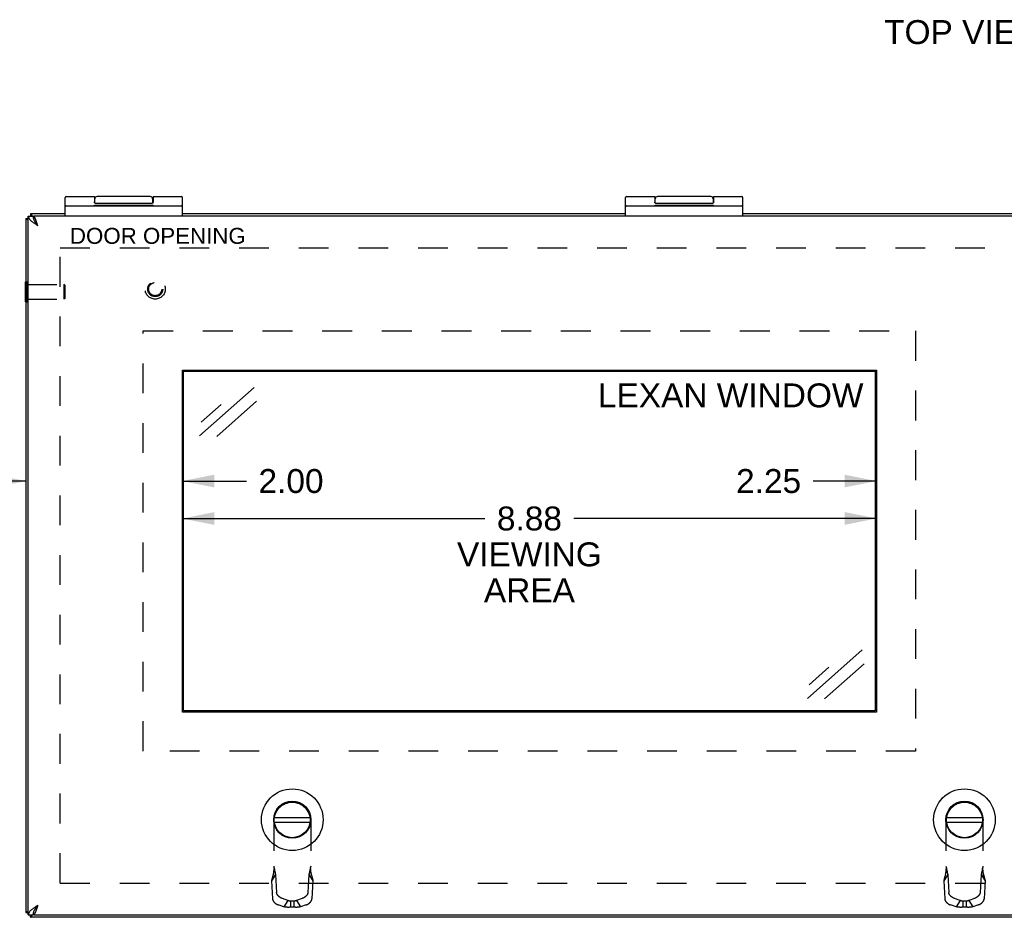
# Model space of a CAD drawing. Header units: inches. Extents: x 0 to 69.4, y 0 to 44.9.
# Tile 4 of 17: x 13.8 to 26.4, y 19.5 to 31. Entities that reach past the tile are written whole.
import ezdxf

# ---------------------------------------------------------------- set-up
doc = ezdxf.new("R2010")
doc.units = ezdxf.units.IN
doc.header["$LTSCALE"] = 3.814439
doc.header["$MEASUREMENT"] = 0
doc.linetypes.add('HIDDEN', pattern=[0.2, 0.1, -0.1])
doc.layers.get('0').update_dxf_attribs({"linetype": 'CONTINUOUS'})
for name, color, linetype in [('02___PRT_ALL_AXES', 7, 'CONTINUOUS'), ('DEFAULT_2', 8, 'HIDDEN'), ('DIMENSIONS', 7, 'CONTINUOUS')]:
    doc.layers.add(name, color=color, linetype=linetype)
doc.styles.get("Standard").update_dxf_attribs({"font": 'arial.ttf'})
doc.dimstyles.new('DIMSTYLE_1', dxfattribs={"dimtxt": 0.305971, "dimasz": 0.407961, "dimexe": 0.09, "dimexo": 0.07, "dimgap": 0.0375, "dimtad": 0, "dimtih": 1, "dimtoh": 1, "dimzin": 4, "dimdsep": 46, "dimtxsty": 'Standard', "dimblk": '_FILLED', "dimblk1": '_FILLED', "dimblk2": '_FILLED', "dimcen": 0.09, "dimazin": 1, "dimtfac": 1, "dimtofl": 0, "dimtmove": 0, "dimatfit": 3, "dimldrblk": '_FILLED', "dimfxl": 0, "dimtolj": 1, "dimtzin": 4, "dimarcsym": 0})

# ---------------------------------------------------------------- blocks, each defined once
blk = doc.blocks.new('_FILLED')
at = {"color": 0, "linetype": 'ByBlock'}
blk.add_solid([(0, 0), (-1, 0.2), (-1, -0.2)], dxfattribs=at)
blk = doc.blocks.new('*D19')
at = {"layer": 'DIMENSIONS', "color": 2, "linetype": 'Continuous'}
for p, q in [((24.752, 25.052), (23.942, 25.052)), ((27.002, 25.052), (27.818, 25.052))]:
    blk.add_line(p, q, dxfattribs=at)
at = {"layer": 'DIMENSIONS', "color": 2, "linetype": 'Continuous', "xscale": 0.4079614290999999, "yscale": 0.4079614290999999, "zscale": 0.4079614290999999}
blk.add_blockref('_FILLED', (24.752, 25.052), dxfattribs=at)
at = {"layer": 'DIMENSIONS', "color": 2, "linetype": 'Continuous', "xscale": 0.4079614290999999, "yscale": 0.4079614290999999, "zscale": 0.4079614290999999, "rotation": 180}
blk.add_blockref('_FILLED', (27.002, 25.052), dxfattribs=at)
at = {"layer": 'DIMENSIONS', "color": 2, "linetype": 'Continuous', "insert": (23.789, 25.205), "char_height": 0.306, "width": 0.83147, "attachment_point": 3, "line_spacing_factor": 0.9}
blk.add_mtext('2.25', dxfattribs=at)
blk = doc.blocks.new('*D20')
at = {"layer": 'DIMENSIONS', "color": 2, "linetype": 'Continuous'}
for p, q in [((13.877, 25.052), (13.061, 25.052)), ((15.877, 25.052), (16.698, 25.052))]:
    blk.add_line(p, q, dxfattribs=at)
at = {"layer": 'DIMENSIONS', "color": 2, "linetype": 'Continuous', "xscale": 0.4079614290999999, "yscale": 0.4079614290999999, "zscale": 0.4079614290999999}
blk.add_blockref('_FILLED', (13.877, 25.052), dxfattribs=at)
at = {"layer": 'DIMENSIONS', "color": 2, "linetype": 'Continuous', "xscale": 0.4079614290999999, "yscale": 0.4079614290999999, "zscale": 0.4079614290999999, "rotation": 180}
blk.add_blockref('_FILLED', (15.877, 25.052), dxfattribs=at)
at = {"layer": 'DIMENSIONS', "color": 2, "linetype": 'Continuous', "insert": (16.851, 25.205), "char_height": 0.306, "width": 0.83147, "attachment_point": 1, "line_spacing_factor": 0.9}
blk.add_mtext('2.00', dxfattribs=at)
blk = doc.blocks.new('*D21')
at = {"layer": 'DIMENSIONS', "color": 2, "linetype": 'Continuous'}
for p, q in [((15.877, 24.573), (19.746, 24.573)), ((24.752, 24.573), (20.884, 24.573))]:
    blk.add_line(p, q, dxfattribs=at)
at = {"layer": 'DIMENSIONS', "color": 2, "linetype": 'Continuous', "xscale": 0.4079614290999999, "yscale": 0.4079614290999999, "zscale": 0.4079614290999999, "rotation": 180}
blk.add_blockref('_FILLED', (15.877, 24.573), dxfattribs=at)
at = {"layer": 'DIMENSIONS', "color": 2, "linetype": 'Continuous', "xscale": 0.4079614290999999, "yscale": 0.4079614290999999, "zscale": 0.4079614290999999}
blk.add_blockref('_FILLED', (24.752, 24.573), dxfattribs=at)
at = {"layer": 'DIMENSIONS', "color": 2, "linetype": 'Continuous', "insert": (20.315, 24.726), "char_height": 0.306, "width": 1.84834, "attachment_point": 2, "line_spacing_factor": 0.9}
blk.add_mtext('8.88\\PVIEWING\\PAREA', dxfattribs=at)

msp = doc.modelspace()

# ---------------------------------------------------------------- linework, layer by layer
at = {"color": 7, "linetype": 'Continuous'}
for p, q in [((14.3774, 28.4419), (14.3774, 28.6787)), ((14.7524, 28.6917), (14.7524, 28.6218)), ((14.7574, 28.6077), (14.7574, 28.6617)), ((14.7624, 28.6062), (15.4924, 28.6062)), ((15.4974, 28.6617), (15.4974, 28.6077)), ((15.8774, 28.4419), (15.8774, 28.6787)), ((21.544, 28.4419), (21.544, 28.6787)), ((21.919, 28.6917), (21.919, 28.6218)), ((21.924, 28.6077), (21.924, 28.6617)), ((21.929, 28.6062), (22.659, 28.6062)), ((22.664, 28.6617), (22.664, 28.6077)), ((23.044, 28.4419), (23.044, 28.6787)), ((13.9374, 28.4713), (13.9374, 28.4419)), ((14.3904, 28.5719), (15.8644, 28.5719)), ((21.557, 28.5719), (23.031, 28.5719)), ((13.8774, 28.4113), (13.9074, 28.4113)), ((13.9074, 28.4419), (13.9674, 28.4419)), ((13.9724, 28.4408), (13.9724, 28.4105)), ((13.8734, 27.3433), (13.8734, 27.5993)), ((13.8734, 27.5993), (13.8774, 27.5993)), ((13.8734, 27.3433), (13.8774, 27.3433)), ((15.893, 22.1125), (15.893, 26.4562)), ((15.893, 26.4562), (24.7367, 26.4562)), ((24.7367, 26.4562), (24.7367, 22.1125)), ((24.7367, 22.1125), (15.893, 22.1125)), ((17.0543, 20.7496), (17.5104, 20.7496)), ((17.0543, 20.6901), (17.5104, 20.6901)), ((25.6493, 20.7496), (26.1054, 20.7496)), ((25.6493, 20.6901), (26.1054, 20.6901)), ((13.8774, 19.5313), (13.9074, 19.5313)), ((13.9724, 19.5029), (13.9724, 19.5332)), ((13.9074, 19.5019), (13.9674, 19.5019)), ((13.9374, 19.4713), (13.9374, 19.5019))]:
    msp.add_line(p, q, dxfattribs=at)
at = {"color": 3, "linetype": 'Continuous'}
for p, q in [((14.3774, 28.4713), (13.9374, 28.4713)), ((21.544, 28.4713), (15.8774, 28.4713)), ((28.7107, 28.4713), (23.044, 28.4713)), ((13.8774, 28.4113), (13.8774, 19.5313)), ((13.9074, 19.5019), (13.9074, 28.4419)), ((13.9706, 28.4166), (13.9724, 28.4149)), ((13.9724, 28.4408), (13.9724, 28.4419)), ((37.7824, 28.4419), (13.9724, 28.4419)), ((14.0274, 28.3219), (14.0231, 28.3351)), ((15.8774, 22.0969), (15.8774, 26.4719)), ((15.8774, 26.4719), (24.7524, 26.4719)), ((24.7524, 26.4719), (24.7524, 22.0969)), ((24.7524, 22.0969), (15.8774, 22.0969)), ((13.9724, 19.5277), (13.9703, 19.5256)), ((37.8174, 19.4713), (13.9374, 19.4713)), ((13.9724, 19.5029), (13.9724, 19.5019)), ((13.9724, 19.5019), (37.7824, 19.5019))]:
    msp.add_line(p, q, dxfattribs=at)
at = {"color": 7, "linetype": 'Continuous'}
for points in [[(14.7624, 28.6062), (14.7623, 28.6062), (14.7621, 28.6062), (14.762, 28.6062), (14.7619, 28.6062), (14.7618, 28.6062), (14.7617, 28.6062), (14.7616, 28.6062), (14.7615, 28.6062), (14.7614, 28.6062), (14.7613, 28.6062), (14.7612, 28.6063), (14.7611, 28.6063), (14.761, 28.6063), (14.7609, 28.6063), (14.7607, 28.6063), (14.7606, 28.6064), (14.7605, 28.6064), (14.7604, 28.6064), (14.7603, 28.6064), (14.7602, 28.6064), (14.7601, 28.6065), (14.76, 28.6065), (14.7599, 28.6065), (14.7598, 28.6066), (14.7596, 28.6066), (14.7595, 28.6066), (14.7594, 28.6067), (14.7593, 28.6067), (14.7592, 28.6068), (14.7591, 28.6068), (14.759, 28.6069), (14.7588, 28.6069), (14.7587, 28.607), (14.7586, 28.607), (14.7585, 28.6071), (14.7584, 28.6071), (14.7583, 28.6072), (14.7581, 28.6073), (14.758, 28.6073), (14.7579, 28.6074), (14.7578, 28.6075), (14.7577, 28.6075), (14.7575, 28.6076), (14.7574, 28.6077), (14.7573, 28.6078), (14.7572, 28.6079), (14.7571, 28.608), (14.7569, 28.6081), (14.7568, 28.6082), (14.7567, 28.6083), (14.7566, 28.6084), (14.7564, 28.6085), (14.7563, 28.6086), (14.7562, 28.6087), (14.7561, 28.6088), (14.7559, 28.609), (14.7558, 28.6091), (14.7557, 28.6092), (14.7556, 28.6094), (14.7555, 28.6095), (14.7553, 28.6097), (14.7552, 28.6098), (14.7551, 28.61), (14.755, 28.6102), (14.7549, 28.6103), (14.7547, 28.6105), (14.7546, 28.6107), (14.7545, 28.6109), (14.7544, 28.6111), (14.7543, 28.6113), (14.7542, 28.6115), (14.7541, 28.6118), (14.754, 28.612), (14.7539, 28.6123), (14.7537, 28.6125), (14.7536, 28.6128), (14.7535, 28.6131), (14.7535, 28.6133), (14.7534, 28.6136), (14.7533, 28.614), (14.7532, 28.6143), (14.7531, 28.6146), (14.753, 28.615), (14.7529, 28.6153), (14.7529, 28.6157), (14.7528, 28.6161), (14.7527, 28.6165), (14.7527, 28.617), (14.7526, 28.6174), (14.7526, 28.6179), (14.7525, 28.6184), (14.7525, 28.6189), (14.7524, 28.6195), (14.7524, 28.6201), (14.7524, 28.6206), (14.7524, 28.6212), (14.7524, 28.6218)], [(15.5024, 28.6917), (15.5024, 28.6218), (15.5023, 28.6212), (15.5023, 28.6206), (15.5023, 28.6201), (15.5023, 28.6195), (15.5023, 28.6189), (15.5022, 28.6184), (15.5022, 28.6179), (15.5021, 28.6174), (15.5021, 28.617), (15.502, 28.6165), (15.5019, 28.6161), (15.5019, 28.6157), (15.5018, 28.6153), (15.5017, 28.615), (15.5016, 28.6146), (15.5015, 28.6143), (15.5014, 28.614), (15.5014, 28.6136), (15.5013, 28.6133), (15.5012, 28.6131), (15.5011, 28.6128), (15.501, 28.6125), (15.5009, 28.6123), (15.5008, 28.612), (15.5006, 28.6118), (15.5005, 28.6115), (15.5004, 28.6113), (15.5003, 28.6111), (15.5002, 28.6109), (15.5001, 28.6107), (15.5, 28.6105), (15.4999, 28.6103), (15.4997, 28.6102), (15.4996, 28.61), (15.4995, 28.6098), (15.4994, 28.6097), (15.4993, 28.6095), (15.4991, 28.6094), (15.499, 28.6092), (15.4989, 28.6091), (15.4988, 28.609), (15.4986, 28.6088), (15.4985, 28.6087), (15.4984, 28.6086), (15.4983, 28.6085), (15.4982, 28.6084), (15.498, 28.6083), (15.4979, 28.6082), (15.4978, 28.6081), (15.4977, 28.608), (15.4975, 28.6079), (15.4974, 28.6078), (15.4973, 28.6077), (15.4972, 28.6076), (15.4971, 28.6075), (15.4969, 28.6075), (15.4968, 28.6074), (15.4967, 28.6073), (15.4966, 28.6073), (15.4965, 28.6072), (15.4963, 28.6071), (15.4962, 28.6071), (15.4961, 28.607), (15.496, 28.607), (15.4959, 28.6069), (15.4958, 28.6069), (15.4956, 28.6068), (15.4955, 28.6068), (15.4954, 28.6067), (15.4953, 28.6067), (15.4952, 28.6066), (15.4951, 28.6066), (15.495, 28.6066), (15.4948, 28.6065), (15.4947, 28.6065), (15.4946, 28.6065), (15.4945, 28.6064), (15.4944, 28.6064), (15.4943, 28.6064), (15.4942, 28.6064), (15.4941, 28.6064), (15.494, 28.6063), (15.4939, 28.6063), (15.4937, 28.6063), (15.4936, 28.6063), (15.4935, 28.6063), (15.4934, 28.6062), (15.4933, 28.6062), (15.4932, 28.6062), (15.4931, 28.6062), (15.493, 28.6062), (15.4929, 28.6062), (15.4928, 28.6062), (15.4927, 28.6062), (15.4926, 28.6062), (15.4925, 28.6062), (15.4924, 28.6062)], [(21.929, 28.6062), (21.9289, 28.6062), (21.9288, 28.6062), (21.9287, 28.6062), (21.9286, 28.6062), (21.9285, 28.6062), (21.9284, 28.6062), (21.9283, 28.6062), (21.9282, 28.6062), (21.9281, 28.6062), (21.928, 28.6062), (21.9278, 28.6063), (21.9277, 28.6063), (21.9276, 28.6063), (21.9275, 28.6063), (21.9274, 28.6063), (21.9273, 28.6064), (21.9272, 28.6064), (21.9271, 28.6064), (21.927, 28.6064), (21.9269, 28.6064), (21.9268, 28.6065), (21.9266, 28.6065), (21.9265, 28.6065), (21.9264, 28.6066), (21.9263, 28.6066), (21.9262, 28.6066), (21.9261, 28.6067), (21.926, 28.6067), (21.9259, 28.6068), (21.9257, 28.6068), (21.9256, 28.6069), (21.9255, 28.6069), (21.9254, 28.607), (21.9253, 28.607), (21.9252, 28.6071), (21.925, 28.6071), (21.9249, 28.6072), (21.9248, 28.6073), (21.9247, 28.6073), (21.9246, 28.6074), (21.9244, 28.6075), (21.9243, 28.6075), (21.9242, 28.6076), (21.9241, 28.6077), (21.924, 28.6078), (21.9238, 28.6079), (21.9237, 28.608), (21.9236, 28.6081), (21.9235, 28.6082), (21.9234, 28.6083), (21.9232, 28.6084), (21.9231, 28.6085), (21.923, 28.6086), (21.9229, 28.6087), (21.9227, 28.6088), (21.9226, 28.609), (21.9225, 28.6091), (21.9224, 28.6092), (21.9222, 28.6094), (21.9221, 28.6095), (21.922, 28.6097), (21.9219, 28.6098), (21.9218, 28.61), (21.9216, 28.6102), (21.9215, 28.6103), (21.9214, 28.6105), (21.9213, 28.6107), (21.9212, 28.6109), (21.9211, 28.6111), (21.921, 28.6113), (21.9208, 28.6115), (21.9207, 28.6118), (21.9206, 28.612), (21.9205, 28.6123), (21.9204, 28.6125), (21.9203, 28.6128), (21.9202, 28.6131), (21.9201, 28.6133), (21.92, 28.6136), (21.9199, 28.614), (21.9198, 28.6143), (21.9198, 28.6146), (21.9197, 28.615), (21.9196, 28.6153), (21.9195, 28.6157), (21.9195, 28.6161), (21.9194, 28.6165), (21.9193, 28.617), (21.9193, 28.6174), (21.9192, 28.6179), (21.9192, 28.6184), (21.9191, 28.6189), (21.9191, 28.6195), (21.9191, 28.6201), (21.919, 28.6206), (21.919, 28.6212), (21.919, 28.6218)], [(22.669, 28.6917), (22.669, 28.6218), (22.669, 28.6212), (22.669, 28.6206), (22.669, 28.6201), (22.669, 28.6195), (22.6689, 28.6189), (22.6689, 28.6184), (22.6688, 28.6179), (22.6688, 28.6174), (22.6687, 28.617), (22.6687, 28.6165), (22.6686, 28.6161), (22.6685, 28.6157), (22.6684, 28.6153), (22.6684, 28.615), (22.6683, 28.6146), (22.6682, 28.6143), (22.6681, 28.614), (22.668, 28.6136), (22.6679, 28.6133), (22.6678, 28.6131), (22.6677, 28.6128), (22.6676, 28.6125), (22.6675, 28.6123), (22.6674, 28.612), (22.6673, 28.6118), (22.6672, 28.6115), (22.6671, 28.6113), (22.667, 28.6111), (22.6669, 28.6109), (22.6668, 28.6107), (22.6666, 28.6105), (22.6665, 28.6103), (22.6664, 28.6102), (22.6663, 28.61), (22.6662, 28.6098), (22.666, 28.6097), (22.6659, 28.6095), (22.6658, 28.6094), (22.6657, 28.6092), (22.6656, 28.6091), (22.6654, 28.609), (22.6653, 28.6088), (22.6652, 28.6087), (22.6651, 28.6086), (22.6649, 28.6085), (22.6648, 28.6084), (22.6647, 28.6083), (22.6646, 28.6082), (22.6644, 28.6081), (22.6643, 28.608), (22.6642, 28.6079), (22.6641, 28.6078), (22.664, 28.6077), (22.6638, 28.6076), (22.6637, 28.6075), (22.6636, 28.6075), (22.6635, 28.6074), (22.6634, 28.6073), (22.6632, 28.6073), (22.6631, 28.6072), (22.663, 28.6071), (22.6629, 28.6071), (22.6628, 28.607), (22.6627, 28.607), (22.6625, 28.6069), (22.6624, 28.6069), (22.6623, 28.6068), (22.6622, 28.6068), (22.6621, 28.6067), (22.662, 28.6067), (22.6619, 28.6066), (22.6617, 28.6066), (22.6616, 28.6066), (22.6615, 28.6065), (22.6614, 28.6065), (22.6613, 28.6065), (22.6612, 28.6064), (22.6611, 28.6064), (22.661, 28.6064), (22.6609, 28.6064), (22.6607, 28.6064), (22.6606, 28.6063), (22.6605, 28.6063), (22.6604, 28.6063), (22.6603, 28.6063), (22.6602, 28.6063), (22.6601, 28.6062), (22.66, 28.6062), (22.6599, 28.6062), (22.6598, 28.6062), (22.6597, 28.6062), (22.6596, 28.6062), (22.6594, 28.6062), (22.6593, 28.6062), (22.6592, 28.6062), (22.6591, 28.6062), (22.659, 28.6062)], [(13.9674, 28.4419), (13.9675, 28.4372), (13.9678, 28.4326), (13.9683, 28.428), (13.9691, 28.4234), (13.9701, 28.4188), (13.9713, 28.4142)], [(13.9713, 28.4142), (13.9726, 28.4095), (13.9742, 28.4049), (13.976, 28.4003), (13.978, 28.3957), (13.9801, 28.3911), (13.9824, 28.3865), (13.9849, 28.3819), (13.9876, 28.3773), (13.9903, 28.3727)], [(13.9903, 28.3727), (13.9933, 28.368), (13.9963, 28.3634), (13.9995, 28.3588), (14.0027, 28.3542), (14.0061, 28.3496), (14.0095, 28.3449), (14.013, 28.3403), (14.0165, 28.3357), (14.0201, 28.3311), (14.0237, 28.3265), (14.0274, 28.3219)], [(14.0274, 28.3219), (14.0249, 28.3258), (14.0224, 28.3297), (14.0199, 28.3336), (14.0174, 28.3374), (14.0149, 28.3411), (14.0124, 28.3448), (14.0099, 28.3484), (14.0074, 28.3519), (14.0049, 28.3552), (14.0024, 28.3584), (13.9999, 28.3614), (13.9974, 28.3643), (13.9949, 28.367), (13.9924, 28.3695)], [(13.9726, 19.5342), (13.9713, 19.5296), (13.9701, 19.5249), (13.9691, 19.5203), (13.9683, 19.5157), (13.9678, 19.5111), (13.9675, 19.5065), (13.9674, 19.5019)], [(13.9933, 19.5757), (13.9904, 19.5711), (13.9876, 19.5665), (13.9849, 19.5619), (13.9825, 19.5573), (13.9801, 19.5527), (13.978, 19.548), (13.976, 19.5434), (13.9742, 19.5388), (13.9726, 19.5342)], [(14.0274, 19.6219), (14.0249, 19.6179), (14.0224, 19.614), (14.0199, 19.6102), (14.0174, 19.6063), (14.0149, 19.6026), (14.0124, 19.5989), (14.0099, 19.5953), (14.0074, 19.5919), (14.0049, 19.5885), (14.0024, 19.5853), (13.9999, 19.5823), (13.9974, 19.5794), (13.9949, 19.5767), (13.9924, 19.5743)], [(14.0274, 19.6219), (14.0237, 19.6172), (14.0201, 19.6126), (14.0165, 19.608), (14.013, 19.6034), (14.0095, 19.5988), (14.0061, 19.5942), (14.0027, 19.5895), (13.9995, 19.5849), (13.9963, 19.5803), (13.9933, 19.5757)]]:
    msp.add_lwpolyline(points, dxfattribs=at)
at = {"color": 3, "linetype": 'Continuous'}
for points in [[(13.9374, 28.4713), (13.9389, 28.4711), (13.9404, 28.4704), (13.942, 28.4692), (13.9435, 28.4676), (13.945, 28.4655), (13.9465, 28.463), (13.9481, 28.4601), (13.9496, 28.4567), (13.9511, 28.4529), (13.9527, 28.4488), (13.9542, 28.4442), (13.9549, 28.4419)], [(13.8774, 28.4113), (13.8776, 28.4098), (13.8783, 28.4083), (13.8794, 28.4067), (13.8811, 28.4052), (13.8831, 28.4037), (13.8856, 28.4021), (13.8886, 28.4006), (13.892, 28.3991), (13.8958, 28.3975), (13.8999, 28.396), (13.9045, 28.3945), (13.9074, 28.3936)], [(13.9074, 28.4419), (13.9076, 28.4372), (13.9082, 28.4326), (13.9093, 28.428), (13.9108, 28.4234), (13.9128, 28.4188), (13.9152, 28.4142), (13.9179, 28.4095), (13.9211, 28.4049), (13.9247, 28.4003), (13.9286, 28.3957), (13.9329, 28.3911), (13.9375, 28.3865), (13.9425, 28.3819), (13.9477, 28.3773), (13.9533, 28.3727), (13.9592, 28.368), (13.9653, 28.3634), (13.9716, 28.3588), (13.9781, 28.3542), (13.9848, 28.3496), (13.9916, 28.3449), (13.9986, 28.3403), (14.0057, 28.3357), (14.0129, 28.3311), (14.0201, 28.3265), (14.0274, 28.3219)], [(14.0231, 28.3351), (14.021, 28.3417), (14.0189, 28.3482), (14.0168, 28.3547), (14.0147, 28.361), (14.0125, 28.3672), (14.0104, 28.3733), (14.0083, 28.3792), (14.0062, 28.385), (14.0041, 28.3905), (14.002, 28.3959), (13.9999, 28.401), (13.9977, 28.4059), (13.9956, 28.4105), (13.9935, 28.4148), (13.9914, 28.4189), (13.9893, 28.4226), (13.9872, 28.4261), (13.9851, 28.4292), (13.9829, 28.432), (13.9808, 28.4345), (13.9787, 28.4366), (13.9766, 28.4384), (13.9745, 28.4398), (13.9724, 28.4408)], [(13.8774, 19.5313), (13.8776, 19.5328), (13.8783, 19.5344), (13.8794, 19.5359), (13.8811, 19.5374), (13.8831, 19.539), (13.8856, 19.5405), (13.8886, 19.542), (13.892, 19.5436), (13.8958, 19.5451), (13.8999, 19.5466), (13.9045, 19.5482), (13.9074, 19.549)], [(14.0274, 19.6219), (14.0201, 19.6172), (14.0129, 19.6126), (14.0057, 19.608), (13.9986, 19.6034), (13.9917, 19.5988), (13.9848, 19.5942), (13.9781, 19.5895), (13.9716, 19.5849), (13.9653, 19.5803), (13.9592, 19.5757), (13.9534, 19.5711), (13.9478, 19.5665), (13.9425, 19.5619), (13.9376, 19.5573), (13.9329, 19.5527), (13.9286, 19.548), (13.9247, 19.5434), (13.9211, 19.5388), (13.9179, 19.5342), (13.9152, 19.5296), (13.9128, 19.5249), (13.9108, 19.5203), (13.9093, 19.5157), (13.9082, 19.5111), (13.9076, 19.5065), (13.9074, 19.5019)], [(14.0274, 19.6219), (14.0231, 19.6086), (14.021, 19.602), (14.0189, 19.5955), (14.0168, 19.5891), (14.0147, 19.5827), (14.0125, 19.5765), (14.0104, 19.5704), (14.0083, 19.5645), (14.0062, 19.5588), (14.0041, 19.5532), (14.002, 19.5479), (13.9999, 19.5427), (13.9977, 19.5379), (13.9956, 19.5333), (13.9935, 19.5289), (13.9914, 19.5248), (13.9893, 19.5211), (13.9872, 19.5176), (13.9851, 19.5145), (13.9829, 19.5117), (13.9808, 19.5092), (13.9787, 19.5071), (13.9766, 19.5053), (13.9745, 19.5039), (13.9724, 19.5029)], [(13.9374, 19.4713), (13.9389, 19.4715), (13.9404, 19.4722), (13.942, 19.4734), (13.9435, 19.475), (13.945, 19.4771), (13.9465, 19.4796), (13.9481, 19.4826), (13.9496, 19.4859), (13.9511, 19.4897), (13.9527, 19.4939), (13.9542, 19.4984), (13.9553, 19.5019)]]:
    msp.add_lwpolyline(points, dxfattribs=at)
at = {"color": 7, "linetype": 'Continuous'}
for centre, radius in [((17.2824, 20.7199), 0.3941), ((25.8774, 20.7199), 0.3941), ((17.2824, 20.7199), 0.2375), ((17.2824, 20.7199), 0.23), ((25.8774, 20.7199), 0.2375), ((25.8774, 20.7199), 0.23)]:
    msp.add_circle(centre, radius, dxfattribs=at)
for centre, radius, start, end in [((14.3904, 28.6787), 0.013, 90, 180), ((14.7874, 28.6617), 0.03, 90, 180), ((15.4674, 28.6617), 0.03, 0, 90), ((15.8644, 28.6787), 0.013, 0, 90), ((21.557, 28.6787), 0.013, 90, 180), ((21.954, 28.6617), 0.03, 90, 180), ((22.634, 28.6617), 0.03, 0, 90), ((23.031, 28.6787), 0.013, 0, 90), ((14.3904, 28.5589), 0.013, 90, 180), ((15.8644, 28.5589), 0.013, 0, 90), ((21.557, 28.5589), 0.013, 90, 180), ((23.031, 28.5589), 0.013, 0, 90)]:
    msp.add_arc(centre, radius, start, end, dxfattribs=at)
at = {"layer": '02___PRT_ALL_AXES', "color": 7, "linetype": 'Continuous'}
for p, q in [((14.3904, 28.6917), (14.7524, 28.6917)), ((14.7574, 28.6122), (14.7539, 28.6122)), ((14.7542, 28.5719), (14.7542, 28.5819)), ((14.7542, 28.5819), (15.5034, 28.5819)), ((15.4674, 28.6917), (14.7874, 28.6917)), ((15.0025, 28.5719), (15.0025, 28.5819)), ((15.0169, 28.5719), (15.0169, 28.5819)), ((15.252, 28.5719), (15.252, 28.5819)), ((15.4, 28.5719), (15.4, 28.5819)), ((15.5008, 28.6122), (15.4974, 28.6122)), ((15.498, 28.5719), (15.498, 28.5819)), ((15.5024, 28.6917), (15.8644, 28.6917)), ((15.5034, 28.5719), (15.5034, 28.5819)), ((21.557, 28.6917), (21.919, 28.6917)), ((21.924, 28.6122), (21.9206, 28.6122)), ((21.9208, 28.5719), (21.9208, 28.5819)), ((21.9208, 28.5819), (22.67, 28.5819)), ((22.634, 28.6917), (21.954, 28.6917)), ((22.1691, 28.5719), (22.1691, 28.5819)), ((22.1836, 28.5719), (22.1836, 28.5819)), ((22.4186, 28.5719), (22.4186, 28.5819)), ((22.5667, 28.5719), (22.5667, 28.5819)), ((22.6675, 28.6122), (22.664, 28.6122)), ((22.6646, 28.5719), (22.6646, 28.5819)), ((22.669, 28.6917), (23.031, 28.6917)), ((22.67, 28.5719), (22.67, 28.5819))]:
    msp.add_line(p, q, dxfattribs=at)
at = {"layer": 'DEFAULT_2', "color": 8, "linetype": 'HIDDEN'}
for p, q in [((14.315, 19.909), (14.315, 28.0337)), ((14.315, 28.0337), (37.4397, 28.0337)), ((13.8774, 27.5993), (13.8914, 27.5993)), ((13.8914, 27.3433), (13.8914, 27.5993)), ((13.8914, 27.5653), (14.3634, 27.5653)), ((14.3634, 27.5653), (14.3634, 27.3773)), ((14.3734, 27.5553), (14.3634, 27.5653)), ((14.3734, 27.5553), (14.3734, 27.3873)), ((13.8774, 27.3433), (13.8914, 27.3433)), ((13.8914, 27.3773), (14.3634, 27.3773)), ((14.3734, 27.3873), (14.3634, 27.3773)), ((15.3774, 21.5969), (15.3774, 26.9719)), ((15.3774, 26.9719), (25.2524, 26.9719)), ((25.2524, 26.9719), (25.2524, 21.5969)), ((25.2524, 21.5969), (15.3774, 21.5969)), ((17.2826, 20.9399), (17.2822, 20.9399)), ((25.8776, 20.9399), (25.8772, 20.9399)), ((17.0462, 20.7039), (17.0462, 20.0509)), ((17.5186, 20.7039), (17.5186, 20.0509)), ((25.6412, 20.7039), (25.6412, 20.0509)), ((26.1136, 20.7039), (26.1136, 20.0509)), ((17.0691, 20.0202), (17.0174, 19.9387)), ((17.0691, 20.0202), (17.0823, 19.7875)), ((17.4956, 20.0202), (17.4824, 19.7875)), ((17.4956, 20.0202), (17.5473, 19.9387)), ((25.6641, 20.0202), (25.6124, 19.9387)), ((25.6641, 20.0202), (25.6773, 19.7875)), ((26.0906, 20.0202), (26.0774, 19.7875)), ((26.0906, 20.0202), (26.1423, 19.9387)), ((14.315, 19.909), (37.4397, 19.909)), ((17.0174, 19.9387), (17.0306, 19.706)), ((17.0337, 20.003), (17.0306, 19.9912)), ((17.0371, 20.016), (17.0337, 20.003)), ((17.5473, 19.9387), (17.5341, 19.706)), ((25.6124, 19.9387), (25.6256, 19.706)), ((25.6287, 20.003), (25.6256, 19.9912)), ((25.6321, 20.016), (25.6287, 20.003)), ((26.1423, 19.9387), (26.1291, 19.706)), ((17.2274, 19.687), (17.1559, 19.7117)), ((17.2274, 19.687), (17.1757, 19.6055)), ((17.2602, 19.6762), (17.2602, 19.6003)), ((17.3045, 19.6762), (17.2602, 19.6762)), ((17.3045, 19.6762), (17.3045, 19.6003)), ((17.4088, 19.7117), (17.3373, 19.687)), ((17.3373, 19.687), (17.389, 19.6055)), ((25.8224, 19.687), (25.7509, 19.7117)), ((25.8224, 19.687), (25.7707, 19.6055)), ((25.8995, 19.6762), (25.8552, 19.6762)), ((25.8552, 19.6762), (25.8552, 19.6003)), ((25.8995, 19.6762), (25.8995, 19.6003)), ((26.0038, 19.7117), (25.9323, 19.687)), ((25.9323, 19.687), (25.984, 19.6055)), ((17.1757, 19.6055), (17.1042, 19.6302)), ((17.3045, 19.6003), (17.2602, 19.6003)), ((17.4605, 19.6302), (17.389, 19.6055)), ((25.7707, 19.6055), (25.6992, 19.6302)), ((25.8995, 19.6003), (25.8552, 19.6003)), ((26.0555, 19.6302), (25.984, 19.6055))]:
    msp.add_line(p, q, dxfattribs=at)
for points in [[(17.0462, 20.0959), (17.0461, 20.0896), (17.0459, 20.0828), (17.0456, 20.0761), (17.0451, 20.0694), (17.0445, 20.0627), (17.0438, 20.056), (17.043, 20.0493), (17.042, 20.0426), (17.0409, 20.0359), (17.0397, 20.0292), (17.0383, 20.0226), (17.0369, 20.0159), (17.0353, 20.0093), (17.0337, 20.003)], [(17.0462, 20.0509), (17.0439, 20.042), (17.0416, 20.0332), (17.0394, 20.0245), (17.0371, 20.016)], [(17.0462, 20.1268), (17.0489, 20.1129), (17.0516, 20.0992), (17.0544, 20.0857), (17.0572, 20.0723), (17.0601, 20.059), (17.063, 20.046), (17.066, 20.033), (17.0691, 20.0202)], [(17.5186, 20.1268), (17.5158, 20.1129), (17.5131, 20.0992), (17.5103, 20.0857), (17.5075, 20.0723), (17.5046, 20.059), (17.5017, 20.046), (17.4987, 20.033), (17.4956, 20.0202)], [(17.531, 20.003), (17.5294, 20.0093), (17.5278, 20.0159), (17.5264, 20.0226), (17.525, 20.0292), (17.5238, 20.0359), (17.5227, 20.0426), (17.5218, 20.0493), (17.5209, 20.056), (17.5202, 20.0627), (17.5196, 20.0694), (17.5191, 20.0761), (17.5188, 20.0828), (17.5186, 20.0896), (17.5186, 20.0959)], [(17.5186, 20.0509), (17.5208, 20.042), (17.5231, 20.0332), (17.5254, 20.0245), (17.5276, 20.016), (17.5341, 19.9912)], [(25.6412, 20.0959), (25.6411, 20.0896), (25.6409, 20.0828), (25.6406, 20.0761), (25.6401, 20.0694), (25.6395, 20.0627), (25.6388, 20.056), (25.638, 20.0493), (25.637, 20.0426), (25.6359, 20.0359), (25.6347, 20.0292), (25.6333, 20.0226), (25.6319, 20.0159), (25.6303, 20.0093), (25.6287, 20.003)], [(25.6412, 20.0509), (25.6389, 20.042), (25.6366, 20.0332), (25.6344, 20.0245), (25.6321, 20.016)], [(25.6412, 20.1268), (25.6439, 20.1129), (25.6466, 20.0992), (25.6494, 20.0857), (25.6522, 20.0723), (25.6551, 20.059), (25.658, 20.046), (25.661, 20.033), (25.6641, 20.0202)], [(26.1136, 20.1268), (26.1108, 20.1129), (26.1081, 20.0992), (26.1053, 20.0857), (26.1025, 20.0723), (26.0996, 20.059), (26.0967, 20.046), (26.0937, 20.033), (26.0906, 20.0202)], [(26.126, 20.003), (26.1244, 20.0093), (26.1228, 20.0159), (26.1214, 20.0226), (26.12, 20.0292), (26.1188, 20.0359), (26.1177, 20.0426), (26.1168, 20.0493), (26.1159, 20.056), (26.1152, 20.0627), (26.1146, 20.0694), (26.1141, 20.0761), (26.1138, 20.0828), (26.1136, 20.0896), (26.1136, 20.0959)], [(26.1136, 20.0509), (26.1158, 20.042), (26.1181, 20.0332), (26.1204, 20.0245), (26.1226, 20.016), (26.1291, 19.9912)], [(17.0306, 19.9912), (17.0285, 19.9833), (17.0265, 19.9755), (17.0245, 19.9678), (17.0226, 19.9603), (17.0208, 19.953), (17.0191, 19.9458), (17.0174, 19.9387)], [(17.5341, 19.9912), (17.5362, 19.9833), (17.5382, 19.9755), (17.5402, 19.9678), (17.5421, 19.9603), (17.5439, 19.953), (17.5457, 19.9458), (17.5473, 19.9387)], [(25.6256, 19.9912), (25.6235, 19.9833), (25.6215, 19.9755), (25.6195, 19.9678), (25.6176, 19.9603), (25.6158, 19.953), (25.6141, 19.9458), (25.6124, 19.9387)], [(26.1291, 19.9912), (26.1312, 19.9833), (26.1332, 19.9755), (26.1352, 19.9678), (26.1371, 19.9603), (26.1389, 19.953), (26.1407, 19.9458), (26.1423, 19.9387)], [(17.1559, 19.7117), (17.1537, 19.7125), (17.1515, 19.7134), (17.1493, 19.7142), (17.147, 19.7152), (17.1448, 19.7162), (17.1426, 19.7172), (17.1404, 19.7183), (17.1383, 19.7194), (17.1361, 19.7206), (17.1339, 19.7218), (17.1318, 19.723), (17.1297, 19.7243), (17.1276, 19.7256), (17.1256, 19.727), (17.1235, 19.7284), (17.1215, 19.7298), (17.1195, 19.7313), (17.1176, 19.7328), (17.1157, 19.7343), (17.1138, 19.7359), (17.112, 19.7375), (17.1102, 19.7391), (17.1085, 19.7407), (17.1068, 19.7424), (17.1051, 19.744), (17.1035, 19.7457), (17.1019, 19.7474), (17.1004, 19.7492), (17.0989, 19.7509), (17.0975, 19.7527), (17.0962, 19.7544), (17.0949, 19.7562), (17.0937, 19.758), (17.0925, 19.7598), (17.0914, 19.7615), (17.0903, 19.7633), (17.0893, 19.7651), (17.0884, 19.7669), (17.0875, 19.7687), (17.0867, 19.7705), (17.0859, 19.7722), (17.0853, 19.774), (17.0847, 19.7757), (17.0841, 19.7775), (17.0837, 19.7792), (17.0833, 19.7809), (17.0829, 19.7826), (17.0827, 19.7843), (17.0825, 19.7859), (17.0823, 19.7875)], [(17.4824, 19.7875), (17.4823, 19.7859), (17.4821, 19.7843), (17.4818, 19.7826), (17.4815, 19.7809), (17.4811, 19.7792), (17.4806, 19.7775), (17.48, 19.7757), (17.4794, 19.774), (17.4788, 19.7722), (17.478, 19.7705), (17.4772, 19.7687), (17.4763, 19.7669), (17.4754, 19.7651), (17.4744, 19.7633), (17.4734, 19.7615), (17.4722, 19.7598), (17.4711, 19.758), (17.4698, 19.7562), (17.4685, 19.7544), (17.4672, 19.7527), (17.4658, 19.7509), (17.4643, 19.7492), (17.4628, 19.7474), (17.4612, 19.7457), (17.4596, 19.744), (17.458, 19.7424), (17.4563, 19.7407), (17.4545, 19.7391), (17.4527, 19.7375), (17.4509, 19.7359), (17.449, 19.7343), (17.4471, 19.7328), (17.4452, 19.7313), (17.4432, 19.7298), (17.4412, 19.7284), (17.4392, 19.727), (17.4371, 19.7256), (17.435, 19.7243), (17.4329, 19.723), (17.4308, 19.7218), (17.4286, 19.7206), (17.4265, 19.7194), (17.4243, 19.7183), (17.4221, 19.7172), (17.4199, 19.7162), (17.4177, 19.7152), (17.4155, 19.7142), (17.4132, 19.7134), (17.411, 19.7125), (17.4088, 19.7117)], [(25.7509, 19.7117), (25.7487, 19.7125), (25.7465, 19.7134), (25.7443, 19.7142), (25.742, 19.7152), (25.7398, 19.7162), (25.7376, 19.7172), (25.7354, 19.7183), (25.7333, 19.7194), (25.7311, 19.7206), (25.7289, 19.7218), (25.7268, 19.723), (25.7247, 19.7243), (25.7226, 19.7256), (25.7206, 19.727), (25.7185, 19.7284), (25.7165, 19.7298), (25.7145, 19.7313), (25.7126, 19.7328), (25.7107, 19.7343), (25.7088, 19.7359), (25.707, 19.7375), (25.7052, 19.7391), (25.7035, 19.7407), (25.7018, 19.7424), (25.7001, 19.744), (25.6985, 19.7457), (25.6969, 19.7474), (25.6954, 19.7492), (25.6939, 19.7509), (25.6925, 19.7527), (25.6912, 19.7544), (25.6899, 19.7562), (25.6887, 19.758), (25.6875, 19.7598), (25.6864, 19.7615), (25.6853, 19.7633), (25.6843, 19.7651), (25.6834, 19.7669), (25.6825, 19.7687), (25.6817, 19.7705), (25.6809, 19.7722), (25.6803, 19.774), (25.6797, 19.7757), (25.6791, 19.7775), (25.6787, 19.7792), (25.6783, 19.7809), (25.6779, 19.7826), (25.6777, 19.7843), (25.6775, 19.7859), (25.6773, 19.7875)], [(26.0774, 19.7875), (26.0773, 19.7859), (26.0771, 19.7843), (26.0768, 19.7826), (26.0765, 19.7809), (26.0761, 19.7792), (26.0756, 19.7775), (26.075, 19.7757), (26.0744, 19.774), (26.0738, 19.7722), (26.073, 19.7705), (26.0722, 19.7687), (26.0713, 19.7669), (26.0704, 19.7651), (26.0694, 19.7633), (26.0684, 19.7615), (26.0672, 19.7598), (26.0661, 19.758), (26.0648, 19.7562), (26.0635, 19.7544), (26.0622, 19.7527), (26.0608, 19.7509), (26.0593, 19.7492), (26.0578, 19.7474), (26.0562, 19.7457), (26.0546, 19.744), (26.053, 19.7424), (26.0513, 19.7407), (26.0495, 19.7391), (26.0477, 19.7375), (26.0459, 19.7359), (26.044, 19.7343), (26.0421, 19.7328), (26.0402, 19.7313), (26.0382, 19.7298), (26.0362, 19.7284), (26.0342, 19.727), (26.0321, 19.7256), (26.03, 19.7243), (26.0279, 19.723), (26.0258, 19.7218), (26.0236, 19.7206), (26.0215, 19.7194), (26.0193, 19.7183), (26.0171, 19.7172), (26.0149, 19.7162), (26.0127, 19.7152), (26.0105, 19.7142), (26.0082, 19.7134), (26.006, 19.7125), (26.0038, 19.7117)], [(17.0306, 19.706), (17.0307, 19.7044), (17.0309, 19.7027), (17.0312, 19.7011), (17.0315, 19.6994), (17.0319, 19.6977), (17.0324, 19.696), (17.033, 19.6942), (17.0336, 19.6925), (17.0342, 19.6907), (17.035, 19.6889), (17.0358, 19.6872), (17.0367, 19.6854), (17.0376, 19.6836), (17.0386, 19.6818), (17.0396, 19.68), (17.0408, 19.6782), (17.0419, 19.6765), (17.0432, 19.6747), (17.0445, 19.6729), (17.0458, 19.6711), (17.0472, 19.6694), (17.0487, 19.6677), (17.0502, 19.6659), (17.0518, 19.6642), (17.0534, 19.6625), (17.055, 19.6609), (17.0567, 19.6592), (17.0585, 19.6576), (17.0603, 19.656), (17.0621, 19.6544), (17.064, 19.6528), (17.0659, 19.6513), (17.0678, 19.6498), (17.0698, 19.6483), (17.0718, 19.6469), (17.0738, 19.6455), (17.0759, 19.6441), (17.078, 19.6428), (17.0801, 19.6415), (17.0822, 19.6403), (17.0844, 19.6391), (17.0865, 19.6379), (17.0887, 19.6368), (17.0909, 19.6357), (17.0931, 19.6347), (17.0953, 19.6337), (17.0975, 19.6327), (17.0998, 19.6318), (17.102, 19.631), (17.1042, 19.6302)], [(17.2602, 19.6762), (17.2578, 19.6766), (17.2554, 19.6771), (17.253, 19.6777), (17.2506, 19.6783), (17.2482, 19.679), (17.2458, 19.6797), (17.2434, 19.6804), (17.2411, 19.6812), (17.2387, 19.682), (17.2364, 19.6829), (17.2341, 19.6839), (17.2319, 19.6849), (17.2296, 19.6859), (17.2274, 19.687)], [(17.3373, 19.687), (17.3351, 19.6859), (17.3328, 19.6849), (17.3306, 19.6839), (17.3283, 19.6829), (17.326, 19.682), (17.3236, 19.6812), (17.3213, 19.6804), (17.3189, 19.6797), (17.3165, 19.679), (17.3141, 19.6783), (17.3117, 19.6777), (17.3093, 19.6771), (17.3069, 19.6766), (17.3045, 19.6762)], [(17.4605, 19.6302), (17.4627, 19.631), (17.4649, 19.6318), (17.4672, 19.6327), (17.4694, 19.6337), (17.4716, 19.6347), (17.4738, 19.6357), (17.476, 19.6368), (17.4782, 19.6379), (17.4803, 19.6391), (17.4825, 19.6403), (17.4846, 19.6415), (17.4867, 19.6428), (17.4888, 19.6441), (17.4909, 19.6455), (17.4929, 19.6469), (17.4949, 19.6483), (17.4969, 19.6498), (17.4988, 19.6513), (17.5007, 19.6528), (17.5026, 19.6544), (17.5044, 19.656), (17.5062, 19.6576), (17.508, 19.6592), (17.5097, 19.6609), (17.5113, 19.6625), (17.5129, 19.6642), (17.5145, 19.6659), (17.516, 19.6677), (17.5175, 19.6694), (17.5189, 19.6711), (17.5202, 19.6729), (17.5215, 19.6747), (17.5228, 19.6765), (17.524, 19.6782), (17.5251, 19.68), (17.5261, 19.6818), (17.5271, 19.6836), (17.5281, 19.6854), (17.5289, 19.6872), (17.5297, 19.6889), (17.5305, 19.6907), (17.5312, 19.6925), (17.5318, 19.6942), (17.5323, 19.696), (17.5328, 19.6977), (17.5332, 19.6994), (17.5335, 19.7011), (17.5338, 19.7027), (17.534, 19.7044), (17.5341, 19.706)], [(25.6256, 19.706), (25.6257, 19.7044), (25.6259, 19.7027), (25.6262, 19.7011), (25.6265, 19.6994), (25.6269, 19.6977), (25.6274, 19.696), (25.628, 19.6942), (25.6286, 19.6925), (25.6292, 19.6907), (25.63, 19.6889), (25.6308, 19.6872), (25.6317, 19.6854), (25.6326, 19.6836), (25.6336, 19.6818), (25.6346, 19.68), (25.6358, 19.6782), (25.6369, 19.6765), (25.6382, 19.6747), (25.6395, 19.6729), (25.6408, 19.6711), (25.6422, 19.6694), (25.6437, 19.6677), (25.6452, 19.6659), (25.6468, 19.6642), (25.6484, 19.6625), (25.65, 19.6609), (25.6517, 19.6592), (25.6535, 19.6576), (25.6553, 19.656), (25.6571, 19.6544), (25.659, 19.6528), (25.6609, 19.6513), (25.6628, 19.6498), (25.6648, 19.6483), (25.6668, 19.6469), (25.6688, 19.6455), (25.6709, 19.6441), (25.673, 19.6428), (25.6751, 19.6415), (25.6772, 19.6403), (25.6794, 19.6391), (25.6815, 19.6379), (25.6837, 19.6368), (25.6859, 19.6357), (25.6881, 19.6347), (25.6903, 19.6337), (25.6925, 19.6327), (25.6948, 19.6318), (25.697, 19.631), (25.6992, 19.6302)], [(25.8552, 19.6762), (25.8528, 19.6766), (25.8504, 19.6771), (25.848, 19.6777), (25.8456, 19.6783), (25.8432, 19.679), (25.8408, 19.6797), (25.8384, 19.6804), (25.8361, 19.6812), (25.8337, 19.682), (25.8314, 19.6829), (25.8291, 19.6839), (25.8269, 19.6849), (25.8246, 19.6859), (25.8224, 19.687)], [(25.9323, 19.687), (25.9301, 19.6859), (25.9278, 19.6849), (25.9256, 19.6839), (25.9233, 19.6829), (25.921, 19.682), (25.9186, 19.6812), (25.9163, 19.6804), (25.9139, 19.6797), (25.9115, 19.679), (25.9091, 19.6783), (25.9067, 19.6777), (25.9043, 19.6771), (25.9019, 19.6766), (25.8995, 19.6762)], [(26.0555, 19.6302), (26.0577, 19.631), (26.0599, 19.6318), (26.0622, 19.6327), (26.0644, 19.6337), (26.0666, 19.6347), (26.0688, 19.6357), (26.071, 19.6368), (26.0732, 19.6379), (26.0753, 19.6391), (26.0775, 19.6403), (26.0796, 19.6415), (26.0817, 19.6428), (26.0838, 19.6441), (26.0859, 19.6455), (26.0879, 19.6469), (26.0899, 19.6483), (26.0919, 19.6498), (26.0938, 19.6513), (26.0957, 19.6528), (26.0976, 19.6544), (26.0994, 19.656), (26.1012, 19.6576), (26.103, 19.6592), (26.1047, 19.6609), (26.1063, 19.6625), (26.1079, 19.6642), (26.1095, 19.6659), (26.111, 19.6677), (26.1125, 19.6694), (26.1139, 19.6711), (26.1152, 19.6729), (26.1165, 19.6747), (26.1178, 19.6765), (26.119, 19.6782), (26.1201, 19.68), (26.1211, 19.6818), (26.1221, 19.6836), (26.1231, 19.6854), (26.1239, 19.6872), (26.1247, 19.6889), (26.1255, 19.6907), (26.1262, 19.6925), (26.1268, 19.6942), (26.1273, 19.696), (26.1278, 19.6977), (26.1282, 19.6994), (26.1285, 19.7011), (26.1288, 19.7027), (26.129, 19.7044), (26.1291, 19.706)], [(17.2602, 19.6003), (17.2554, 19.5999), (17.2505, 19.5995), (17.2456, 19.5992), (17.2408, 19.599), (17.236, 19.5989), (17.2311, 19.5989), (17.2263, 19.599), (17.2216, 19.5991), (17.2168, 19.5993), (17.2121, 19.5997), (17.2074, 19.6001), (17.2027, 19.6006), (17.1981, 19.6012), (17.1935, 19.6019), (17.189, 19.6027), (17.1845, 19.6035), (17.1801, 19.6045), (17.1757, 19.6055)], [(17.389, 19.6055), (17.3851, 19.6046), (17.3811, 19.6037), (17.3771, 19.6029), (17.373, 19.6022), (17.3689, 19.6015), (17.3648, 19.6009), (17.3606, 19.6004), (17.3564, 19.6), (17.3522, 19.5996), (17.3479, 19.5993), (17.3436, 19.5991), (17.3393, 19.599), (17.335, 19.5989), (17.3307, 19.5989), (17.3263, 19.599), (17.322, 19.5991), (17.3176, 19.5993), (17.3132, 19.5996), (17.3089, 19.5999), (17.3045, 19.6003)], [(25.8552, 19.6003), (25.8504, 19.5999), (25.8455, 19.5995), (25.8406, 19.5992), (25.8358, 19.599), (25.831, 19.5989), (25.8261, 19.5989), (25.8213, 19.599), (25.8166, 19.5991), (25.8118, 19.5993), (25.8071, 19.5997), (25.8024, 19.6001), (25.7977, 19.6006), (25.7931, 19.6012), (25.7885, 19.6019), (25.784, 19.6027), (25.7795, 19.6035), (25.7751, 19.6045), (25.7707, 19.6055)], [(25.984, 19.6055), (25.9801, 19.6046), (25.9761, 19.6037), (25.9721, 19.6029), (25.968, 19.6022), (25.9639, 19.6015), (25.9598, 19.6009), (25.9556, 19.6004), (25.9514, 19.6), (25.9472, 19.5996), (25.9429, 19.5993), (25.9386, 19.5991), (25.9343, 19.599), (25.93, 19.5989), (25.9257, 19.5989), (25.9213, 19.599), (25.917, 19.5991), (25.9126, 19.5993), (25.9082, 19.5996), (25.9039, 19.5999), (25.8995, 19.6003)]]:
    msp.add_lwpolyline(points, dxfattribs=at)
for radius in [0.128, 0.0965, 0.094, 0.084]:
    msp.add_circle((15.5304, 27.5069), radius, dxfattribs=at)
for centre, start, end in [((17.2822, 20.7039), 90, 180), ((17.2826, 20.7039), 0, 90), ((25.8772, 20.7039), 90, 180), ((25.8776, 20.7039), 0, 90)]:
    msp.add_arc(centre, 0.236, start, end, dxfattribs=at)
at = {"layer": 'DIMENSIONS', "color": 7, "linetype": 'Continuous'}
for p, q in [((16.0982, 25.6286), (16.7976, 26.2503)), ((16.824, 26.0726), (16.3179, 25.6228)), ((16.1193, 25.8048), (16.373, 26.0303)), ((23.8688, 22.2699), (24.5682, 22.8916)), ((23.89, 22.4461), (24.1437, 22.6716)), ((24.5947, 22.7139), (24.0886, 22.264))]:
    msp.add_line(p, q, dxfattribs=at)

# ---------------------------------------------------------------- texts
at = {"layer": 'DIMENSIONS', "color": 2, "linetype": 'Continuous', "attachment_point": 2, "line_spacing_factor": 0.9}
for s, insert, char_height, width in [('TOP VIEW', (25.895, 30.9478), 0.30597, 2.084926), ('DOOR OPENING', (15.5638, 28.2901), 0.203981, 2.244546), ('LEXAN WINDOW', (22.8883, 26.3006), 0.305971, 3.389568)]:
    msp.add_mtext(s, dxfattribs=dict(at, insert=insert, char_height=char_height, width=width))

# ---------------------------------------------------------------- dimensions: what is measured, and where the dimension line sits
at = {"layer": 'DIMENSIONS', "color": 2, "linetype": 'Continuous'}
for base, p1, p2, picture, middle in [((15.8774, 25.0521), (13.8774, 19.5313), (15.8774, 26.4719), '*D20', (17.2633, 25.0504)), ((27.0024, 25.0521), (24.7524, 26.4719), (27.0024, 26.4719), '*D19', (23.371, 25.0504))]:
    dim = msp.add_linear_dim(base=base, p1=p1, p2=p2, dimstyle='DIMSTYLE_1', dxfattribs=at)
    dim.commit()
    dim.dimension.update_dxf_attribs({"geometry": picture, "text_midpoint": middle, "dimtype": 160})
dim = msp.add_linear_dim(base=(24.752356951, 24.5727726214), p1=(15.877356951, 26.4718582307), p2=(24.752356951, 26.4718582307), text='<>\\PVIEWING\\PAREA', dimstyle='DIMSTYLE_1', dxfattribs=at)
dim.commit()
dim.dimension.update_dxf_attribs({"geometry": '*D21', "text_midpoint": (20.314856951, 24.1138160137), "dimtype": 160})

doc.saveas('drawing.dxf')
